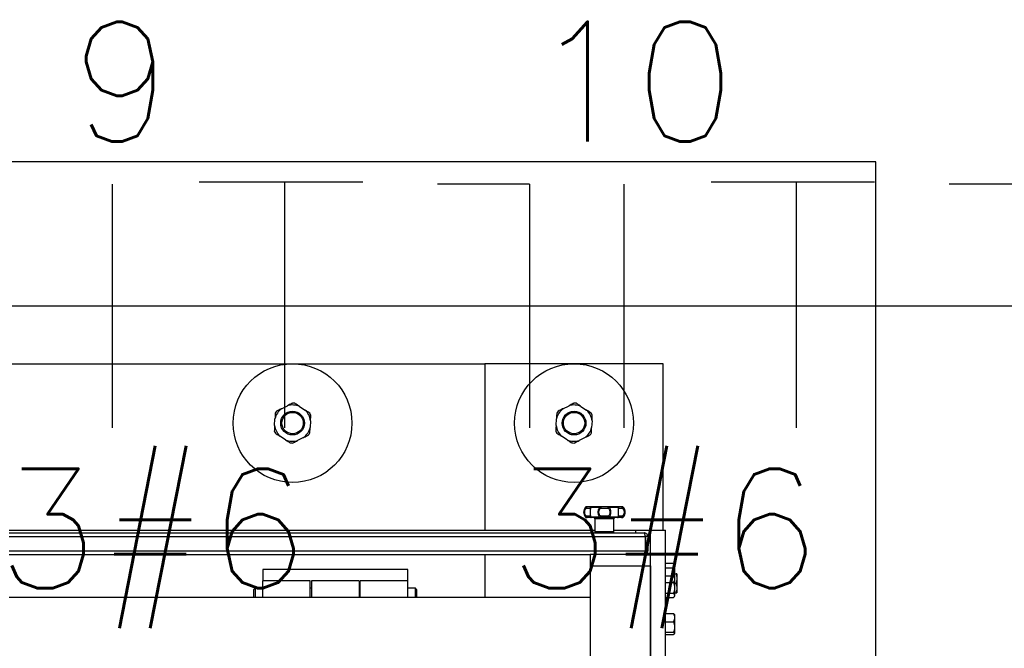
# Model space of a CAD drawing. Extents: x -118.2 to -44.5, y -40.2 to 1.8.
# Tile 28 of 56: x -82.099 to -81.276, y -21.686 to -21.161. Entities that reach past the tile are written whole.
import ezdxf
from ezdxf.enums import TextEntityAlignment as Align

# ---------------------------------------------------------------- set-up
doc = ezdxf.new("R2010")
doc.units = 0
doc.header["$MEASUREMENT"] = 0
for name, color, linetype in [('CIRCUITOS', 2, 'Continuous'), ('LINHA', 40, 'Continuous'), ('PAREDES', 8, 'Continuous')]:
    doc.layers.add(name, color=color, linetype=linetype)
doc.styles.add('ROMANS', font='romans')

# ---------------------------------------------------------------- blocks, each defined once
blk = doc.blocks.new('LS- 19')
for p, q in [((-131.71659, 58.90441), (-131.26481, 58.90441)), ((-131.26481, 58.90441), (-131.26481, 58.76537)), ((-131.11583, 58.90441), (-131.26481, 58.90441)), ((-131.11583, 58.76537), (-131.11583, 58.90441)), ((-131.43494, 58.86677), (-131.42992, 58.86931)), ((-131.41991, 58.86876), (-131.4152, 58.86569)), ((-131.19956, 58.86677), (-131.19454, 58.86931)), ((-131.18453, 58.86876), (-131.17982, 58.86569)), ((-131.44073, 58.85276), (-131.44042, 58.85838)), ((-131.20535, 58.85276), (-131.20504, 58.85838)), ((-131.41067, 58.85674), (-131.41098, 58.85112)), ((-131.17529, 58.85674), (-131.1756, 58.85112)), ((-131.43149, 58.84074), (-131.4362, 58.84382)), ((-131.41646, 58.84273), (-131.42148, 58.84019)), ((-131.19611, 58.84074), (-131.20082, 58.84382)), ((-131.18108, 58.84273), (-131.1861, 58.84019)), ((-131.18065, 58.78445), (-131.17998, 58.78445)), ((-131.17994, 58.78476), (-131.17987, 58.78476)), ((-131.1799, 58.78377), (-131.17686, 58.78377)), ((-131.1764, 58.78445), (-131.16852, 58.78445)), ((-131.16798, 58.78377), (-131.16191, 58.78377)), ((-131.16137, 58.78445), (-131.15349, 58.78445)), ((-131.15303, 58.78377), (-131.14999, 58.78377)), ((-131.14995, 58.78476), (-131.1506, 58.78476)), ((-131.14991, 58.78445), (-131.14924, 58.78445)), ((-131.17998, 58.77613), (-131.18065, 58.77613)), ((-131.17929, 58.77582), (-131.17994, 58.77582)), ((-131.17686, 58.77682), (-131.1799, 58.77682)), ((-131.16852, 58.77613), (-131.1764, 58.77613)), ((-131.17289, 58.77483), (-131.17289, 58.7639)), ((-131.157, 58.77483), (-131.17289, 58.77483)), ((-131.16191, 58.77682), (-131.16798, 58.77682)), ((-131.15349, 58.77613), (-131.16137, 58.77613)), ((-131.157, 58.7639), (-131.157, 58.77483)), ((-131.14999, 58.77682), (-131.15303, 58.77682)), ((-131.15002, 58.77582), (-131.14995, 58.77582)), ((-131.14924, 58.77613), (-131.14991, 58.77613)), ((-131.85042, 58.75993), (-131.13098, 58.75993)), ((-131.84978, 58.76291), (-131.13163, 58.76291)), ((-131.80851, 58.76537), (-131.17289, 58.76537)), ((-131.157, 58.7639), (-131.17289, 58.7639)), ((-131.157, 58.76537), (-131.12641, 58.76537)), ((-131.13902, 58.76537), (-131.13902, 58.76291)), ((-131.13098, 58.75993), (-131.13098, 58.74801)), ((-131.12865, 58.75993), (-131.13063, 58.75993)), ((-131.13063, 58.75993), (-131.13063, 58.74801)), ((-131.12865, 58.75993), (-131.12865, 58.74801)), ((-131.12641, 57.59345), (-131.12641, 58.76537)), ((-131.12641, 58.76537), (-131.1138, 58.76537)), ((-131.1138, 57.59345), (-131.1138, 58.76537)), ((-131.85042, 58.74801), (-131.13098, 58.74801)), ((-131.80454, 58.74503), (-131.17686, 58.74503)), ((-131.26481, 58.74503), (-131.26481, 58.70896)), ((-131.17686, 58.74503), (-131.17686, 58.73557)), ((-131.12641, 58.74503), (-131.17686, 58.74503)), ((-131.13163, 58.74503), (-131.13163, 58.74549)), ((-131.13063, 58.74801), (-131.12865, 58.74801)), ((-131.12641, 58.74551), (-131.12767, 58.74551)), ((-131.12767, 58.74551), (-131.12767, 58.74503)), ((-131.12641, 58.73557), (-131.12641, 58.74503)), ((-131.17686, 58.73557), (-131.17686, 57.62325)), ((-131.17686, 58.73557), (-131.12641, 58.73557)), ((-131.12641, 58.73557), (-131.12641, 57.62325)), ((-131.1138, 58.73778), (-131.10706, 58.73778)), ((-131.1138, 58.73372), (-131.10706, 58.73372)), ((-131.10635, 58.73657), (-131.10688, 58.73749)), ((-131.10635, 58.73657), (-131.10635, 58.73575)), ((-131.10635, 58.73575), (-131.10635, 58.72915)), ((-131.45058, 58.7324), (-131.45058, 58.72294)), ((-131.32941, 58.7324), (-131.45058, 58.7324)), ((-131.32941, 58.72294), (-131.32941, 58.7324)), ((-131.1138, 58.72717), (-131.10706, 58.72717)), ((-131.10635, 58.72601), (-131.10673, 58.72667)), ((-131.10635, 58.72915), (-131.10635, 58.72601)), ((-131.10635, 58.72862), (-131.10507, 58.72862)), ((-131.10635, 58.72601), (-131.10635, 58.72437)), ((-131.10436, 58.72862), (-131.10436, 58.72465)), ((-131.41085, 58.72294), (-131.45058, 58.72294)), ((-131.45058, 58.70896), (-131.45058, 58.72294)), ((-131.41085, 58.70896), (-131.41085, 58.72294)), ((-131.37013, 58.72294), (-131.40986, 58.72294)), ((-131.40986, 58.72294), (-131.40986, 58.72138)), ((-131.40986, 58.72138), (-131.40986, 58.70896)), ((-131.37013, 58.72294), (-131.37013, 58.72138)), ((-131.37013, 58.72138), (-131.37013, 58.70896)), ((-131.32941, 58.72294), (-131.36914, 58.72294)), ((-131.36914, 58.70896), (-131.36914, 58.72294)), ((-131.32941, 58.70896), (-131.32941, 58.72294)), ((-131.1138, 58.72158), (-131.10706, 58.72158)), ((-131.10635, 58.72437), (-131.10635, 58.71704)), ((-131.10635, 58.72068), (-131.10507, 58.72068)), ((-131.10436, 58.72465), (-131.10436, 58.7167)), ((-131.17686, 58.70896), (-131.80454, 58.70896)), ((-131.45703, 58.71663), (-131.45803, 58.71564)), ((-131.45803, 58.70896), (-131.45803, 58.71564)), ((-131.45058, 58.71663), (-131.45703, 58.71663)), ((-131.45703, 58.71663), (-131.45703, 58.70896)), ((-131.40986, 58.71663), (-131.41085, 58.71663)), ((-131.36914, 58.71663), (-131.37013, 58.71663)), ((-131.32296, 58.71663), (-131.32941, 58.71663)), ((-131.32197, 58.71564), (-131.32296, 58.71663)), ((-131.32296, 58.70896), (-131.32296, 58.71663)), ((-131.32197, 58.71564), (-131.32197, 58.70896)), ((-131.1138, 58.71249), (-131.10706, 58.71249)), ((-131.1138, 58.70897), (-131.10706, 58.70897)), ((-131.10673, 58.70947), (-131.10635, 58.71012)), ((-131.10635, 58.71704), (-131.10635, 58.71073)), ((-131.10635, 58.71273), (-131.10507, 58.71273)), ((-131.10635, 58.71073), (-131.10635, 58.71012)), ((-131.10436, 58.7167), (-131.10436, 58.71273)), ((-131.1138, 58.6955), (-131.10706, 58.6955)), ((-131.10635, 58.69476), (-131.10644, 58.69492)), ((-131.10635, 58.69476), (-131.10635, 58.69206)), ((-131.1138, 58.68861), (-131.10706, 58.68861)), ((-131.10635, 58.69206), (-131.10635, 58.68427)), ((-131.10635, 58.68427), (-131.10635, 58.67902)), ((-131.1138, 58.67992), (-131.10706, 58.67992)), ((-131.1138, 58.67813), (-131.10706, 58.67813)), ((-131.10644, 58.67871), (-131.10635, 58.67887)), ((-131.10635, 58.67902), (-131.10635, 58.67887))]:
    blk.add_line(p, q)
blk.add_lwpolyline([(-132.03937, 57.61828), (-131.8904, 57.61828), (-131.8904, 57.28557), (-130.93786, 57.28557), (-130.93786, 59.07325), (-131.8904, 59.07325), (-131.8904, 58.74054), (-132.03937, 58.74054), (-132.03937, 57.61828)])
at = {"flags": 128}
for points in [[(-131.17929, 58.78476), (-131.17941, 58.78474), (-131.17953, 58.78468), (-131.17963, 58.78459), (-131.17972, 58.78447), (-131.1798, 58.78432), (-131.17985, 58.78415), (-131.17989, 58.78396), (-131.1799, 58.78377)], [(-131.16852, 58.78445), (-131.16851, 58.78452), (-131.16849, 58.78458), (-131.16847, 58.78464), (-131.16845, 58.78468), (-131.16843, 58.78472), (-131.16841, 58.78474), (-131.16838, 58.78476), (-131.16836, 58.78476)], [(-131.16836, 58.78476), (-131.16829, 58.78474), (-131.16822, 58.78468), (-131.16815, 58.78459), (-131.16809, 58.78447), (-131.16805, 58.78432), (-131.16801, 58.78415), (-131.16799, 58.78396), (-131.16798, 58.78377)], [(-131.16191, 58.78377), (-131.1619, 58.78396), (-131.16188, 58.78415), (-131.16185, 58.78432), (-131.1618, 58.78447), (-131.16174, 58.78459), (-131.16168, 58.78468), (-131.1616, 58.78474), (-131.16153, 58.78476)], [(-131.16153, 58.78476), (-131.16151, 58.78476), (-131.16148, 58.78474), (-131.16146, 58.78472), (-131.16144, 58.78468), (-131.16142, 58.78464), (-131.1614, 58.78458), (-131.16138, 58.78452), (-131.16137, 58.78445)], [(-131.14999, 58.78377), (-131.15, 58.78396), (-131.15004, 58.78415), (-131.15009, 58.78432), (-131.15017, 58.78447), (-131.15026, 58.78459), (-131.15036, 58.78468), (-131.15048, 58.78474), (-131.1506, 58.78476)], [(-131.1799, 58.77682), (-131.17989, 58.77662), (-131.17985, 58.77643), (-131.1798, 58.77626), (-131.17972, 58.77611), (-131.17963, 58.77599), (-131.17953, 58.7759), (-131.17941, 58.77584), (-131.17929, 58.77582)], [(-131.16852, 58.77613), (-131.16851, 58.77606), (-131.16849, 58.776), (-131.16847, 58.77595), (-131.16845, 58.7759), (-131.16843, 58.77587), (-131.16841, 58.77584), (-131.16838, 58.77583), (-131.16836, 58.77582)], [(-131.16798, 58.77682), (-131.16799, 58.77662), (-131.16801, 58.77643), (-131.16805, 58.77626), (-131.16809, 58.77611), (-131.16815, 58.77599), (-131.16822, 58.7759), (-131.16829, 58.77584), (-131.16836, 58.77582)], [(-131.16153, 58.77582), (-131.1616, 58.77584), (-131.16168, 58.7759), (-131.16174, 58.77599), (-131.1618, 58.77611), (-131.16185, 58.77626), (-131.16188, 58.77643), (-131.1619, 58.77662), (-131.16191, 58.77682)], [(-131.16153, 58.77582), (-131.16151, 58.77583), (-131.16148, 58.77584), (-131.16146, 58.77587), (-131.16144, 58.7759), (-131.16142, 58.77595), (-131.1614, 58.776), (-131.16138, 58.77606), (-131.16137, 58.77613)], [(-131.1506, 58.77582), (-131.15048, 58.77584), (-131.15036, 58.7759), (-131.15026, 58.77599), (-131.15017, 58.77611), (-131.15009, 58.77626), (-131.15004, 58.77643), (-131.15, 58.77662), (-131.14999, 58.77682)]]:
    blk.add_lwpolyline(points, dxfattribs=at)
for centre, radius in [((-131.4257, 58.85475), 0.04966), ((-131.19032, 58.85475), 0.04966), ((-131.4257, 58.85475), 0.00993), ((-131.4257, 58.85475), 0.00894), ((-131.19032, 58.85475), 0.00993), ((-131.19032, 58.85475), 0.00894)]:
    blk.add_circle(centre, radius)
for centre, radius, start, end in [((-131.4257, 58.85475), 0.01516, 127.53397, 166.15079), ((-131.4257, 58.85475), 0.01516, 67.53397, 106.15079), ((-131.4257, 58.85475), 0.01665, 83.36975, 90.31501), ((-131.4257, 58.85475), 0.01516, 7.53397, 46.15079), ((-131.19032, 58.85475), 0.01516, 127.53397, 166.15079), ((-131.19032, 58.85475), 0.01516, 67.53397, 106.15079), ((-131.19032, 58.85475), 0.01665, 83.36975, 90.31501), ((-131.19032, 58.85475), 0.01516, 7.53397, 46.15079), ((-131.4257, 58.85475), 0.01665, 143.36975, 150.31501), ((-131.4257, 58.85475), 0.01665, 23.36975, 30.31501), ((-131.19032, 58.85475), 0.01665, 143.36975, 150.31501), ((-131.19032, 58.85475), 0.01665, 23.36975, 30.31501), ((-131.4257, 58.85475), 0.01516, 187.53397, 226.15079), ((-131.4257, 58.85475), 0.01516, 307.53397, 346.15079), ((-131.19032, 58.85475), 0.01516, 187.53397, 226.15079), ((-131.19032, 58.85475), 0.01516, 307.53397, 346.15079), ((-131.4257, 58.85475), 0.01665, 203.36975, 210.31501), ((-131.4257, 58.85475), 0.01516, 247.53397, 286.15079), ((-131.4257, 58.85475), 0.01665, 323.36975, 330.31501), ((-131.19032, 58.85475), 0.01665, 203.36975, 210.31501), ((-131.19032, 58.85475), 0.01516, 247.53397, 286.15079), ((-131.19032, 58.85475), 0.01665, 323.36975, 330.31501), ((-131.4257, 58.85475), 0.01665, 263.36975, 270.31501), ((-131.19032, 58.85475), 0.01665, 263.36975, 270.31501), ((-131.1763, 58.78029), 0.00602, 136.2623, 223.7377), ((-131.17994, 58.78377), 0.000993, 90, 136.2623), ((-131.17929, 58.78383), 0.000932, 90.25002, 137.84997), ((-131.17588, 58.78377), 0.000989, 90.25191, 180.24628), ((-131.17585, 58.78411), 0.000652, 92.61971, 148.09483), ((-131.15404, 58.78411), 0.000652, 31.90828, 87.38283), ((-131.15402, 58.78377), 0.000989, 359.75371, 89.75154), ((-131.1506, 58.78383), 0.000932, 42.15236, 89.74765), ((-131.14995, 58.78377), 0.000993, 43.7377, 90), ((-131.15359, 58.78029), 0.00602, 316.2623, 43.7377), ((-131.17994, 58.77682), 0.000993, 223.7377, 270), ((-131.17929, 58.77675), 0.000932, 222.14988, 269.75116), ((-131.17588, 58.77681), 0.000989, 179.75378, 269.74802), ((-131.17585, 58.77647), 0.000652, 211.90489, 267.38177), ((-131.17388, 58.77483), 0.000993, 0, 90), ((-131.15601, 58.77483), 0.000993, 90, 180), ((-131.15402, 58.77681), 0.000989, 270.24852, 0.24623), ((-131.15404, 58.77647), 0.000652, 272.61569, 328.09199), ((-131.1506, 58.77675), 0.000932, 270.25117, 317.84779), ((-131.14995, 58.77682), 0.000993, 270, 316.2623), ((-131.1719, 58.7639), 0.000993, 180, 270), ((-131.15799, 58.7639), 0.000993, 270, 0)]:
    blk.add_arc(centre, radius, start, end)
for points, knots in [([(-131.43494, 58.86677), (-131.43505, 58.86672), (-131.43644, 58.86602), (-131.4378, 58.86532), (-131.43906, 58.86469)], [0, 0, 0, 0, 0.078411, 1, 1, 1, 1]), ([(-131.42579, 58.8714), (-131.42598, 58.87131), (-131.42733, 58.87062), (-131.42872, 58.86992), (-131.42992, 58.86931)], [0, 0, 0, 0, 0.136308, 1, 1, 1, 1]), ([(-131.41991, 58.86876), (-131.42038, 58.86907), (-131.42169, 58.86992), (-131.42296, 58.87076), (-131.42378, 58.87129)], [0, 0, 0, 0, 0.363481, 1, 1, 1, 1]), ([(-131.41133, 58.86316), (-131.41184, 58.86349), (-131.41312, 58.86433), (-131.41442, 58.86518), (-131.4152, 58.86569)], [0, 0, 0, 0, 0.404181, 1, 1, 1, 1]), ([(-131.19956, 58.86677), (-131.19967, 58.86672), (-131.20106, 58.86602), (-131.20242, 58.86532), (-131.20368, 58.86469)], [0, 0, 0, 0, 0.078411, 1, 1, 1, 1]), ([(-131.19041, 58.8714), (-131.1906, 58.87131), (-131.19195, 58.87062), (-131.19334, 58.86992), (-131.19454, 58.86931)], [0, 0, 0, 0, 0.136308, 1, 1, 1, 1]), ([(-131.18453, 58.86876), (-131.185, 58.86907), (-131.18631, 58.86992), (-131.18758, 58.87076), (-131.1884, 58.87129)], [0, 0, 0, 0, 0.363481, 1, 1, 1, 1]), ([(-131.17595, 58.86316), (-131.17646, 58.86349), (-131.17774, 58.86433), (-131.17904, 58.86518), (-131.17982, 58.86569)], [0, 0, 0, 0, 0.404181, 1, 1, 1, 1]), ([(-131.44017, 58.863), (-131.44018, 58.86279), (-131.44026, 58.86127), (-131.44035, 58.85972), (-131.44042, 58.85838)], [0, 0, 0, 0, 0.136299, 1, 1, 1, 1]), ([(-131.41067, 58.85674), (-131.41066, 58.85686), (-131.41058, 58.85842), (-131.41049, 58.85995), (-131.41042, 58.86136)], [0, 0, 0, 0, 0.078409, 1, 1, 1, 1]), ([(-131.20479, 58.863), (-131.2048, 58.86279), (-131.20488, 58.86127), (-131.20497, 58.85972), (-131.20504, 58.85838)], [0, 0, 0, 0, 0.136299, 1, 1, 1, 1]), ([(-131.17529, 58.85674), (-131.17528, 58.85686), (-131.1752, 58.85842), (-131.17511, 58.85995), (-131.17504, 58.86136)], [0, 0, 0, 0, 0.078409, 1, 1, 1, 1]), ([(-131.44073, 58.85276), (-131.44074, 58.85264), (-131.44082, 58.85109), (-131.44091, 58.84956), (-131.44098, 58.84815)], [0, 0, 0, 0, 0.078408, 1, 1, 1, 1]), ([(-131.41124, 58.84651), (-131.41122, 58.84671), (-131.41114, 58.84823), (-131.41105, 58.84978), (-131.41098, 58.85112)], [0, 0, 0, 0, 0.136299, 1, 1, 1, 1]), ([(-131.20535, 58.85276), (-131.20536, 58.85264), (-131.20544, 58.85109), (-131.20553, 58.84956), (-131.2056, 58.84815)], [0, 0, 0, 0, 0.078408, 1, 1, 1, 1]), ([(-131.17586, 58.84651), (-131.17584, 58.84671), (-131.17576, 58.84823), (-131.17567, 58.84978), (-131.1756, 58.85112)], [0, 0, 0, 0, 0.136299, 1, 1, 1, 1]), ([(-131.44007, 58.84635), (-131.43956, 58.84601), (-131.43828, 58.84518), (-131.43698, 58.84433), (-131.4362, 58.84382)], [0, 0, 0, 0, 0.404186, 1, 1, 1, 1]), ([(-131.43149, 58.84074), (-131.43102, 58.84043), (-131.42972, 58.83958), (-131.42844, 58.83875), (-131.42762, 58.83821)], [0, 0, 0, 0, 0.363475, 1, 1, 1, 1]), ([(-131.41646, 58.84273), (-131.41636, 58.84279), (-131.41496, 58.84349), (-131.4136, 58.84418), (-131.41234, 58.84482)], [0, 0, 0, 0, 0.078411, 1, 1, 1, 1]), ([(-131.20469, 58.84635), (-131.20418, 58.84601), (-131.2029, 58.84518), (-131.2016, 58.84433), (-131.20082, 58.84382)], [0, 0, 0, 0, 0.404186, 1, 1, 1, 1]), ([(-131.19611, 58.84074), (-131.19564, 58.84043), (-131.19434, 58.83958), (-131.19306, 58.83875), (-131.19224, 58.83821)], [0, 0, 0, 0, 0.363475, 1, 1, 1, 1]), ([(-131.18108, 58.84273), (-131.18098, 58.84279), (-131.17958, 58.84349), (-131.17822, 58.84418), (-131.17696, 58.84482)], [0, 0, 0, 0, 0.078411, 1, 1, 1, 1]), ([(-131.42561, 58.8381), (-131.42542, 58.8382), (-131.42407, 58.83888), (-131.42268, 58.83958), (-131.42148, 58.84019)], [0, 0, 0, 0, 0.136307, 1, 1, 1, 1]), ([(-131.19023, 58.8381), (-131.19004, 58.8382), (-131.18869, 58.83888), (-131.1873, 58.83958), (-131.1861, 58.84019)], [0, 0, 0, 0, 0.136307, 1, 1, 1, 1]), ([(-131.17998, 58.78445), (-131.18025, 58.78421), (-131.1808, 58.78372), (-131.18144, 58.78271), (-131.18188, 58.78154), (-131.18194, 58.78071), (-131.18197, 58.78029)], [0, 0, 0, 0, 0.241824, 0.49243, 0.745503, 1, 1, 1, 1]), ([(-131.1799, 58.77682), (-131.18011, 58.77702), (-131.18053, 58.77743), (-131.18102, 58.77828), (-131.18134, 58.77925), (-131.18145, 58.78029), (-131.18134, 58.78134), (-131.18102, 58.7823), (-131.18053, 58.78315), (-131.18011, 58.78356), (-131.1799, 58.78377)], [0, 0, 0, 0, 0.1207305, 0.2446622, 0.3716769, 0.5004595, 0.6291981, 0.7561923, 0.8799424, 1, 1, 1, 1]), ([(-131.17998, 58.78445), (-131.18, 58.7844), (-131.18003, 58.78432), (-131.18002, 58.78414), (-131.17999, 58.78397), (-131.17993, 58.78383), (-131.1799, 58.78377)], [0, 0, 0, 0, 0.2942242, 0.4999901, 0.7534961, 1, 1, 1, 1]), ([(-131.17588, 58.78476), (-131.17599, 58.78476), (-131.17621, 58.78476), (-131.17696, 58.78476), (-131.17797, 58.78476), (-131.17886, 58.78476), (-131.17929, 58.78476)], [0, 0, 0, 0, 0.247584, 0.499993, 0.752421, 1, 1, 1, 1]), ([(-131.1764, 58.78445), (-131.17647, 58.78441), (-131.17659, 58.78433), (-131.17673, 58.78416), (-131.17683, 58.78397), (-131.17685, 58.78384), (-131.17686, 58.78377)], [0, 0, 0, 0, 0.246469, 0.499979, 0.735254, 1, 1, 1, 1]), ([(-131.17686, 58.78377), (-131.17684, 58.78357), (-131.17679, 58.78322), (-131.1768, 58.78273), (-131.1768, 58.78252)], [0, 0, 0, 0, 0.575163, 1, 1, 1, 1]), ([(-131.1765, 58.78029), (-131.17649, 58.78071), (-131.17649, 58.78154), (-131.17643, 58.7827), (-131.17637, 58.78372), (-131.17639, 58.78421), (-131.1764, 58.78445)], [0, 0, 0, 0, 0.2541394, 0.5067635, 0.7569809, 1, 1, 1, 1]), ([(-131.16836, 58.78476), (-131.16977, 58.78476), (-131.1726, 58.78476), (-131.17479, 58.78476), (-131.17588, 58.78476)], [0, 0, 0, 0, 0.500001, 1, 1, 1, 1]), ([(-131.16852, 58.78445), (-131.1688, 58.78421), (-131.16938, 58.78372), (-131.16996, 58.78271), (-131.17034, 58.78154), (-131.17039, 58.78071), (-131.17041, 58.78029)], [0, 0, 0, 0, 0.242584, 0.493126, 0.745703, 1, 1, 1, 1]), ([(-131.16798, 58.77682), (-131.16821, 58.77702), (-131.16869, 58.77743), (-131.16917, 58.77828), (-131.16946, 58.77925), (-131.16956, 58.78029), (-131.16946, 58.78133), (-131.16917, 58.7823), (-131.16869, 58.78315), (-131.16821, 58.78356), (-131.16798, 58.78377)], [0, 0, 0, 0, 0.120223, 0.24408, 0.37105, 0.499766, 0.628585, 0.755511, 0.879368, 1, 1, 1, 1]), ([(-131.16798, 58.78377), (-131.16802, 58.78384), (-131.1681, 58.78397), (-131.16824, 58.78416), (-131.16838, 58.78433), (-131.16848, 58.78441), (-131.16852, 58.78445)], [0, 0, 0, 0, 0.258068, 0.499988, 0.75347, 1, 1, 1, 1]), ([(-131.16153, 58.78476), (-131.16208, 58.78476), (-131.16318, 58.78476), (-131.16495, 58.78476), (-131.16671, 58.78476), (-131.16781, 58.78476), (-131.16836, 58.78476)], [0, 0, 0, 0, 0.247581, 0.5, 0.752419, 1, 1, 1, 1]), ([(-131.16191, 58.78377), (-131.16187, 58.78383), (-131.16179, 58.78397), (-131.16166, 58.78415), (-131.16151, 58.78432), (-131.16142, 58.7844), (-131.16137, 58.78445)], [0, 0, 0, 0, 0.246512, 0.500048, 0.712318, 1, 1, 1, 1]), ([(-131.16191, 58.78377), (-131.16168, 58.78356), (-131.1612, 58.78315), (-131.16072, 58.7823), (-131.16043, 58.78133), (-131.16033, 58.78029), (-131.16043, 58.77925), (-131.16072, 58.77828), (-131.1612, 58.77743), (-131.16168, 58.77702), (-131.16191, 58.77682)], [0, 0, 0, 0, 0.120636, 0.244492, 0.371416, 0.500234, 0.628949, 0.755917, 0.879774, 1, 1, 1, 1]), ([(-131.15401, 58.78476), (-131.1551, 58.78476), (-131.15729, 58.78476), (-131.16012, 58.78476), (-131.16153, 58.78476)], [0, 0, 0, 0, 0.499996, 1, 1, 1, 1]), ([(-131.15948, 58.78029), (-131.1595, 58.78071), (-131.15955, 58.78154), (-131.15993, 58.78271), (-131.16051, 58.78372), (-131.16109, 58.78421), (-131.16137, 58.78445)], [0, 0, 0, 0, 0.254297, 0.506875, 0.757049, 1, 1, 1, 1]), ([(-131.1506, 58.78476), (-131.15103, 58.78476), (-131.15192, 58.78476), (-131.15293, 58.78476), (-131.15369, 58.78476), (-131.1539, 58.78476), (-131.15401, 58.78476)], [0, 0, 0, 0, 0.247585, 0.500007, 0.752415, 1, 1, 1, 1]), ([(-131.15349, 58.78445), (-131.1535, 58.78421), (-131.15352, 58.78372), (-131.15346, 58.7827), (-131.15341, 58.78154), (-131.1534, 58.78071), (-131.15339, 58.78029)], [0, 0, 0, 0, 0.242661, 0.49339, 0.745961, 1, 1, 1, 1]), ([(-131.15349, 58.78445), (-131.15343, 58.78441), (-131.1533, 58.78433), (-131.15316, 58.78415), (-131.15306, 58.78396), (-131.15304, 58.78383), (-131.15303, 58.78377)], [0, 0, 0, 0, 0.2464666, 0.4999749, 0.760478, 1, 1, 1, 1]), ([(-131.15309, 58.78252), (-131.15309, 58.78273), (-131.1531, 58.78322), (-131.15305, 58.78357), (-131.15303, 58.78377)], [0, 0, 0, 0, 0.425989, 1, 1, 1, 1]), ([(-131.14991, 58.78445), (-131.1499, 58.78444), (-131.14989, 58.7844), (-131.14986, 58.78431), (-131.14986, 58.78416), (-131.14991, 58.78396), (-131.14996, 58.78383), (-131.14999, 58.78377)], [0, 0, 0, 0, 0.07947, 0.225055, 0.51439, 0.762924, 1, 1, 1, 1]), ([(-131.14999, 58.78377), (-131.14978, 58.78356), (-131.14936, 58.78315), (-131.14887, 58.7823), (-131.14855, 58.78133), (-131.14844, 58.78029), (-131.14855, 58.77925), (-131.14887, 58.77828), (-131.14936, 58.77743), (-131.14978, 58.77702), (-131.14999, 58.77682)], [0, 0, 0, 0, 0.120731, 0.244659, 0.371676, 0.500459, 0.629198, 0.756193, 0.879947, 1, 1, 1, 1]), ([(-131.14792, 58.78029), (-131.14795, 58.78071), (-131.14801, 58.78154), (-131.14845, 58.7827), (-131.14909, 58.78372), (-131.14964, 58.78421), (-131.14991, 58.78445)], [0, 0, 0, 0, 0.254117, 0.50676, 0.756981, 1, 1, 1, 1]), ([(-131.18197, 58.78029), (-131.18194, 58.77987), (-131.18188, 58.77904), (-131.18144, 58.77788), (-131.1808, 58.77686), (-131.18025, 58.77637), (-131.17998, 58.77613)], [0, 0, 0, 0, 0.254117, 0.50676, 0.756981, 1, 1, 1, 1]), ([(-131.1799, 58.77682), (-131.17992, 58.77677), (-131.17998, 58.77663), (-131.18002, 58.77645), (-131.18003, 58.77626), (-131.18, 58.77618), (-131.17998, 58.77613)], [0, 0, 0, 0, 0.176112, 0.499854, 0.713848, 1, 1, 1, 1]), ([(-131.17588, 58.77582), (-131.17599, 58.77582), (-131.17621, 58.77582), (-131.17696, 58.77582), (-131.17797, 58.77582), (-131.17886, 58.77582), (-131.17929, 58.77582)], [0, 0, 0, 0, 0.247584, 0.499993, 0.752421, 1, 1, 1, 1]), ([(-131.1768, 58.77806), (-131.1768, 58.77785), (-131.17679, 58.77736), (-131.17684, 58.77702), (-131.17686, 58.77682)], [0, 0, 0, 0, 0.424429, 1, 1, 1, 1]), ([(-131.1764, 58.77613), (-131.17647, 58.77617), (-131.17659, 58.77626), (-131.17673, 58.77643), (-131.17683, 58.77661), (-131.17685, 58.77675), (-131.17686, 58.77682)], [0, 0, 0, 0, 0.256359, 0.499965, 0.74667, 1, 1, 1, 1]), ([(-131.1768, 58.78252), (-131.1768, 58.78244), (-131.1768, 58.78209), (-131.17682, 58.78132), (-131.17683, 58.78029), (-131.17682, 58.77926), (-131.1768, 58.77849), (-131.1768, 58.77814), (-131.1768, 58.77806)], [0, 0, 0, 0, 0.058798, 0.277912, 0.499951, 0.721985, 0.940777, 1, 1, 1, 1]), ([(-131.1764, 58.77613), (-131.17639, 58.77637), (-131.17637, 58.77686), (-131.17643, 58.77788), (-131.17649, 58.77904), (-131.17649, 58.77987), (-131.1765, 58.78029)], [0, 0, 0, 0, 0.242661, 0.49339, 0.745963, 1, 1, 1, 1]), ([(-131.16836, 58.77582), (-131.16977, 58.77582), (-131.1726, 58.77582), (-131.17479, 58.77582), (-131.17588, 58.77582)], [0, 0, 0, 0, 0.500001, 1, 1, 1, 1]), ([(-131.17041, 58.78029), (-131.17039, 58.77987), (-131.17034, 58.77904), (-131.16996, 58.77788), (-131.16937, 58.77686), (-131.1688, 58.77637), (-131.16852, 58.77613)], [0, 0, 0, 0, 0.254337, 0.507234, 0.757599, 1, 1, 1, 1]), ([(-131.16798, 58.77682), (-131.16802, 58.77675), (-131.1681, 58.77661), (-131.16824, 58.77643), (-131.16838, 58.77626), (-131.16848, 58.77617), (-131.16852, 58.77613)], [0, 0, 0, 0, 0.254514, 0.499989, 0.746293, 1, 1, 1, 1]), ([(-131.16153, 58.77582), (-131.16208, 58.77582), (-131.16318, 58.77582), (-131.16495, 58.77582), (-131.16671, 58.77582), (-131.16781, 58.77582), (-131.16836, 58.77582)], [0, 0, 0, 0, 0.247581, 0.5, 0.752419, 1, 1, 1, 1]), ([(-131.16137, 58.77613), (-131.16142, 58.77618), (-131.16151, 58.77626), (-131.16166, 58.77644), (-131.16179, 58.77662), (-131.16187, 58.77675), (-131.16191, 58.77682)], [0, 0, 0, 0, 0.284391, 0.499963, 0.75349, 1, 1, 1, 1]), ([(-131.15401, 58.77582), (-131.1551, 58.77582), (-131.15729, 58.77582), (-131.16012, 58.77582), (-131.16153, 58.77582)], [0, 0, 0, 0, 0.499996, 1, 1, 1, 1]), ([(-131.16137, 58.77613), (-131.16109, 58.77637), (-131.16051, 58.77686), (-131.15993, 58.77788), (-131.15955, 58.77904), (-131.1595, 58.77987), (-131.15948, 58.78029)], [0, 0, 0, 0, 0.2433372, 0.4927655, 0.7456628, 1, 1, 1, 1]), ([(-131.15401, 58.77582), (-131.15401, 58.77582), (-131.15389, 58.7758), (-131.15366, 58.77587), (-131.15339, 58.77602), (-131.15317, 58.77625), (-131.1531, 58.77645), (-131.15305, 58.77656)], [0, 0, 0, 0, 0.001949, 0.273372, 0.530346, 0.711747, 1, 1, 1, 1]), ([(-131.1506, 58.77582), (-131.15103, 58.77582), (-131.15192, 58.77582), (-131.15293, 58.77582), (-131.15369, 58.77582), (-131.1539, 58.77582), (-131.15401, 58.77582)], [0, 0, 0, 0, 0.247585, 0.500007, 0.752415, 1, 1, 1, 1]), ([(-131.15339, 58.78029), (-131.1534, 58.77987), (-131.15341, 58.77904), (-131.15346, 58.77788), (-131.15352, 58.77686), (-131.1535, 58.77637), (-131.15349, 58.77613)], [0, 0, 0, 0, 0.254137, 0.506764, 0.75698, 1, 1, 1, 1]), ([(-131.15303, 58.77682), (-131.15304, 58.77675), (-131.15306, 58.77662), (-131.15315, 58.77644), (-131.15329, 58.77627), (-131.15341, 58.77618), (-131.15349, 58.77613)], [0, 0, 0, 0, 0.234704, 0.500109, 0.696648, 1, 1, 1, 1]), ([(-131.15303, 58.77682), (-131.15305, 58.77702), (-131.1531, 58.77736), (-131.15309, 58.77785), (-131.15309, 58.77806)], [0, 0, 0, 0, 0.573693, 1, 1, 1, 1]), ([(-131.15309, 58.77806), (-131.15309, 58.77814), (-131.15309, 58.77849), (-131.15307, 58.77926), (-131.15306, 58.78029), (-131.15307, 58.78132), (-131.15309, 58.78209), (-131.15309, 58.78244), (-131.15309, 58.78252)], [0, 0, 0, 0, 0.058967, 0.277888, 0.499891, 0.721814, 0.940712, 1, 1, 1, 1]), ([(-131.14991, 58.77613), (-131.1499, 58.77616), (-131.14986, 58.77625), (-131.14986, 58.77642), (-131.14991, 58.77663), (-131.14997, 58.77676), (-131.14999, 58.77682)], [0, 0, 0, 0, 0.202202, 0.500013, 0.789135, 1, 1, 1, 1]), ([(-131.14991, 58.77613), (-131.14964, 58.77637), (-131.14909, 58.77686), (-131.14845, 58.77787), (-131.14801, 58.77904), (-131.14795, 58.77987), (-131.14792, 58.78029)], [0, 0, 0, 0, 0.241826, 0.492431, 0.745502, 1, 1, 1, 1]), ([(-131.13163, 58.76291), (-131.13158, 58.76288), (-131.13149, 58.76281), (-131.13135, 58.76229), (-131.13121, 58.76152), (-131.13109, 58.76068), (-131.13101, 58.76014), (-131.13098, 58.75993)], [0, 0, 0, 0, 0.216008, 0.432706, 0.649431, 0.866141, 1, 1, 1, 1]), ([(-131.12865, 58.75993), (-131.12868, 58.76027), (-131.12875, 58.76094), (-131.12927, 58.76184), (-131.13004, 58.76252), (-131.13087, 58.76286), (-131.13142, 58.7629), (-131.13163, 58.76291)], [0, 0, 0, 0, 0.216003, 0.432721, 0.649433, 0.866151, 1, 1, 1, 1]), ([(-131.13063, 58.75993), (-131.13065, 58.76005), (-131.13067, 58.76029), (-131.13085, 58.76059), (-131.13102, 58.76071), (-131.1311, 58.76076)], [0, 0, 0, 0, 0.363461, 0.726922, 1, 1, 1, 1]), ([(-131.13098, 58.74801), (-131.13105, 58.74768), (-131.1312, 58.74701), (-131.13141, 58.7461), (-131.13163, 58.74542), (-131.13182, 58.74508), (-131.13193, 58.74505), (-131.13198, 58.74503)], [0, 0, 0, 0, 0.213111, 0.432598, 0.652074, 0.871575, 1, 1, 1, 1]), ([(-131.13163, 58.74503), (-131.13129, 58.74507), (-131.13062, 58.74513), (-131.12971, 58.74565), (-131.12903, 58.74643), (-131.12869, 58.74727), (-131.12866, 58.74781), (-131.12865, 58.74801)], [0, 0, 0, 0, 0.213102, 0.432584, 0.652077, 0.871567, 1, 1, 1, 1]), ([(-131.13117, 58.74714), (-131.13107, 58.7472), (-131.13086, 58.74733), (-131.13067, 58.74766), (-131.13064, 58.7479), (-131.13063, 58.74801)], [0, 0, 0, 0, 0.325057, 0.690502, 1, 1, 1, 1]), ([(-131.10635, 58.73575), (-131.10635, 58.7357), (-131.10636, 58.73534), (-131.10651, 58.73465), (-131.10688, 58.73403), (-131.10706, 58.73372)], [0, 0, 0, 0, 0.070088, 0.530784, 1, 1, 1, 1]), ([(-131.10706, 58.73372), (-131.10686, 58.73298), (-131.10646, 58.73148), (-131.10639, 58.72993), (-131.10635, 58.72915)], [0, 0, 0, 0, 0.495455, 1, 1, 1, 1]), ([(-131.10691, 58.73748), (-131.10677, 58.73725), (-131.10644, 58.73668), (-131.10638, 58.7361), (-131.10635, 58.73575)], [0, 0, 0, 0, 0.407683, 1, 1, 1, 1]), ([(-131.10706, 58.72717), (-131.10686, 58.72671), (-131.10646, 58.7258), (-131.10639, 58.72485), (-131.10635, 58.72437)], [0, 0, 0, 0, 0.49545, 1, 1, 1, 1]), ([(-131.10675, 58.72668), (-131.10675, 58.7267), (-131.1068, 58.72686), (-131.10693, 58.72702), (-131.10706, 58.72717)], [0, 0, 0, 0, 0.079282, 1, 1, 1, 1]), ([(-131.10635, 58.72915), (-131.10635, 58.72904), (-131.10636, 58.72822), (-131.10641, 58.72731), (-131.1066, 58.72655), (-131.10661, 58.72647)], [0, 0, 0, 0, 0.121128, 0.917341, 1, 1, 1, 1]), ([(-131.10507, 58.72862), (-131.10487, 58.72798), (-131.10447, 58.72668), (-131.1044, 58.72533), (-131.10436, 58.72465)], [0, 0, 0, 0, 0.495459, 1, 1, 1, 1]), ([(-131.10436, 58.72862), (-131.10437, 58.72862), (-131.10441, 58.72862), (-131.10479, 58.72862), (-131.10507, 58.72862)], [0, 0, 0, 0, 0.268631, 1, 1, 1, 1]), ([(-131.10635, 58.72437), (-131.10635, 58.72431), (-131.10636, 58.72381), (-131.10651, 58.72286), (-131.10688, 58.72201), (-131.10706, 58.72158)], [0, 0, 0, 0, 0.070076, 0.530767, 1, 1, 1, 1]), ([(-131.10706, 58.72158), (-131.10686, 58.72085), (-131.10646, 58.71935), (-131.10639, 58.71781), (-131.10635, 58.71704)], [0, 0, 0, 0, 0.49546, 1, 1, 1, 1]), ([(-131.10436, 58.72465), (-131.10436, 58.72456), (-131.10437, 58.72384), (-131.10453, 58.7225), (-131.10489, 58.72129), (-131.10507, 58.72068)], [0, 0, 0, 0, 0.0700861, 0.5307824, 1, 1, 1, 1]), ([(-131.10507, 58.72068), (-131.10487, 58.72003), (-131.10447, 58.71873), (-131.1044, 58.71738), (-131.10436, 58.7167)], [0, 0, 0, 0, 0.495459, 1, 1, 1, 1]), ([(-131.10635, 58.71704), (-131.10635, 58.71693), (-131.10636, 58.71611), (-131.10651, 58.71457), (-131.10688, 58.71319), (-131.10706, 58.71249)], [0, 0, 0, 0, 0.07009, 0.530785, 1, 1, 1, 1]), ([(-131.10706, 58.71249), (-131.10695, 58.71234), (-131.10654, 58.71177), (-131.10643, 58.71117), (-131.10635, 58.71073)], [0, 0, 0, 0, 0.257545, 1, 1, 1, 1]), ([(-131.10635, 58.71073), (-131.10636, 58.71057), (-131.1064, 58.70998), (-131.10678, 58.7094), (-131.10706, 58.70897)], [0, 0, 0, 0, 0.2686125, 1, 1, 1, 1]), ([(-131.10436, 58.7167), (-131.10436, 58.71661), (-131.10437, 58.7159), (-131.10453, 58.71455), (-131.10489, 58.71334), (-131.10507, 58.71273)], [0, 0, 0, 0, 0.070086, 0.530782, 1, 1, 1, 1]), ([(-131.10507, 58.71273), (-131.10479, 58.71273), (-131.10441, 58.71273), (-131.10437, 58.71273), (-131.10436, 58.71273)], [0, 0, 0, 0, 0.731369, 1, 1, 1, 1]), ([(-131.10706, 58.6955), (-131.10686, 58.69494), (-131.10646, 58.69381), (-131.10639, 58.69265), (-131.10635, 58.69206)], [0, 0, 0, 0, 0.495448, 1, 1, 1, 1]), ([(-131.10654, 58.69491), (-131.10658, 58.69504), (-131.10666, 58.69524), (-131.10695, 58.69543), (-131.10706, 58.6955)], [0, 0, 0, 0, 0.611015, 1, 1, 1, 1]), ([(-131.10635, 58.69206), (-131.10635, 58.69198), (-131.10636, 58.69136), (-131.10651, 58.69019), (-131.10688, 58.68914), (-131.10706, 58.68861)], [0, 0, 0, 0, 0.070079, 0.530776, 1, 1, 1, 1]), ([(-131.10706, 58.68861), (-131.10686, 58.6879), (-131.10646, 58.68648), (-131.10639, 58.68501), (-131.10635, 58.68427)], [0, 0, 0, 0, 0.495461, 1, 1, 1, 1]), ([(-131.10635, 58.68427), (-131.10635, 58.68416), (-131.10636, 58.68338), (-131.10651, 58.68191), (-131.10688, 58.68059), (-131.10706, 58.67992)], [0, 0, 0, 0, 0.07009, 0.530778, 1, 1, 1, 1]), ([(-131.10706, 58.67992), (-131.10695, 58.67985), (-131.10654, 58.67955), (-131.10643, 58.67925), (-131.10635, 58.67902)], [0, 0, 0, 0, 0.257552, 1, 1, 1, 1]), ([(-131.10635, 58.67902), (-131.10636, 58.67894), (-131.1064, 58.67864), (-131.10678, 58.67834), (-131.10706, 58.67813)], [0, 0, 0, 0, 0.268621, 1, 1, 1, 1])]:
    blk.add_open_spline(points, degree=3, knots=knots)

msp = doc.modelspace()

# ---------------------------------------------------------------- linework, layer by layer
at = {"layer": 'CIRCUITOS'}
for p, q in [((-82.02189, -21.29807), (-82.02189, -21.50172)), ((-81.94896, -21.29615), (-81.81238, -21.29615)), ((-81.87779, -21.29615), (-81.87779, -21.50172)), ((-81.67291, -21.29807), (-81.74986, -21.29807)), ((-81.67291, -21.29807), (-81.67291, -21.50172)), ((-81.59404, -21.29807), (-81.59404, -21.50172)), ((-81.52112, -21.29615), (-81.38454, -21.29615)), ((-81.44994, -21.29615), (-81.44994, -21.50172)), ((-81.24507, -21.29807), (-81.32202, -21.29807))]:
    msp.add_line(p, q, dxfattribs=at)
at = {"layer": 'LINHA'}
for p, q in [((-81.77782, -21.3999), (-82.20566, -21.3999)), ((-80.92213, -21.3999), (-81.77782, -21.3999))]:
    msp.add_line(p, q, dxfattribs=at)

# ---------------------------------------------------------------- block references
at = {"layer": 'PAREDES', "lineweight": -3}
msp.add_blockref('LS- 19', (49.55468, -80.35249), dxfattribs=at)

# ---------------------------------------------------------------- texts
at = {"layer": 'CIRCUITOS', "style": 'ROMANS'}
for s, p in [('9', (-82.01356, -21.26228)), ('10', (-81.58572, -21.26228)), ('3#6', (-81.98796, -21.63586)), ('3#6', (-81.56011, -21.63586))]:
    msp.add_text(s, height=0.1, dxfattribs=at).set_placement(p, align=Align.CENTER)

doc.saveas('drawing.dxf')
